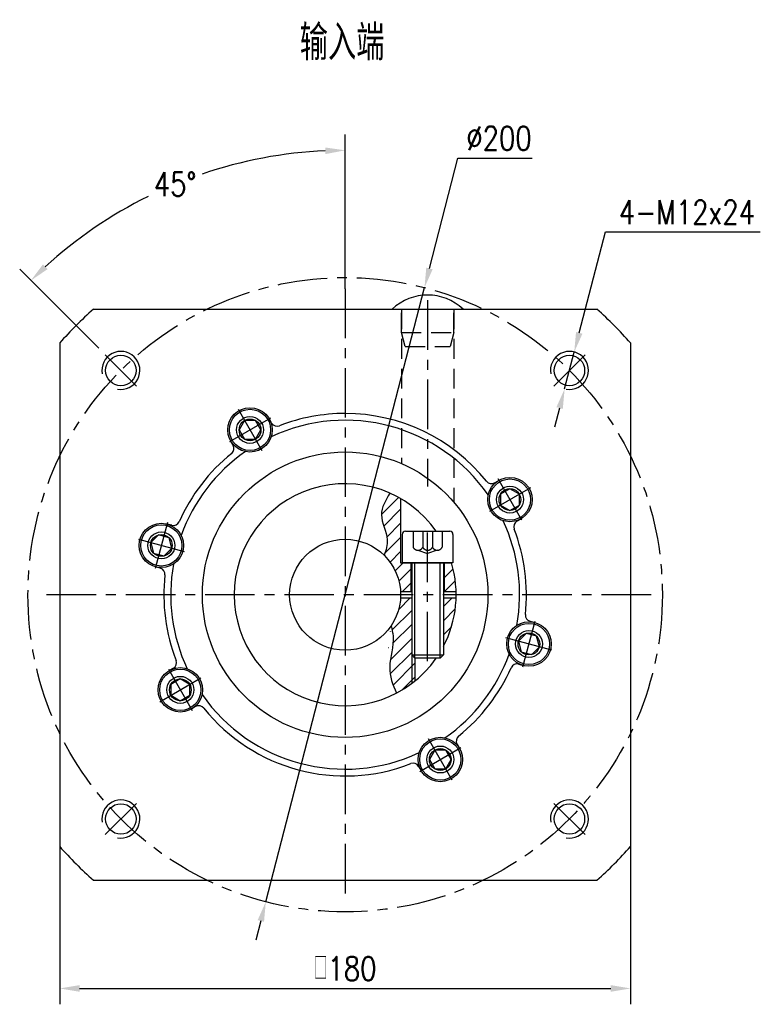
# Model space of a CAD drawing. Header units: inches. Extents: x 52 to 1026, y 12 to 645.
# Tile 5 of 5: x 792 to 1026, y 335 to 645. Entities that reach past the tile are written whole.
import ezdxf

# ---------------------------------------------------------------- set-up
doc = ezdxf.new("R2010")
doc.units = ezdxf.units.IN
doc.header["$LTSCALE"] = 25
doc.header["$MEASUREMENT"] = 0
doc.linetypes.add('CENTER', pattern=[2, 1.25, -0.25, 0.25, -0.25])
doc.linetypes.add('HIDDEN', pattern=[0.375, 0.25, -0.125])
for name, color, linetype in [('1轮廓实线层', 7, 'Continuous'), ('2细线层', 4, 'Continuous'), ('3中心线层', 1, 'CENTER'), ('4虚线层', 6, 'HIDDEN'), ('5剖面线层', 2, 'Continuous'), ('6文字层', 3, 'Continuous'), ('7标注层', 4, 'Continuous')]:
    doc.layers.add(name, color=color, linetype=linetype)
doc.styles.add('PC_TEXTSTYLE', font='isocp.shx', dxfattribs={"width": 0.8, "bigfont": 'HZFS.SHX'})
doc.styles.add('TH_GBDIM', font='romans.shx', dxfattribs={"width": 0.8, "bigfont": 'gbcbig.shx'})
doc.dimstyles.new('直径标注A3', dxfattribs={"dimscale": 2.5, "dimtxt": 3.5, "dimasz": 3, "dimexe": 2, "dimexo": 0.0625, "dimgap": 1, "dimtad": 1, "dimtih": 1, "dimtoh": 1, "dimdsep": 46, "dimtxsty": 'PC_TEXTSTYLE', "dimsah": 1, "dimcen": 0.09, "dimclrt": 3, "dimadec": 0, "dimazin": 0, "dimtfac": 0.7, "dimtmove": 0, "dimatfit": 0, "dimfxl": 1, "dimtzin": 0, "dimarcsym": 0})
doc.dimstyles.new('线性标注', dxfattribs={"dimscale": 2.5, "dimtxt": 3.5, "dimasz": 3, "dimexe": 2, "dimexo": 0, "dimgap": 1, "dimtad": 1, "dimdsep": 46, "dimtxsty": 'TH_GBDIM', "dimcen": 0.09, "dimclrt": 3, "dimadec": 0, "dimazin": 2, "dimtfac": 0.7, "dimtix": 1, "dimtmove": 0, "dimatfit": 0, "dimfxl": 1, "dimtzin": 0, "dimarcsym": 0})
doc.dimstyles.new('角度标注', dxfattribs={"dimscale": 2.5, "dimtxt": 3.5, "dimasz": 3, "dimexe": 2, "dimexo": 0, "dimgap": 1, "dimtad": 1, "dimtih": 1, "dimtoh": 1, "dimdsep": 46, "dimtxsty": 'PC_TEXTSTYLE', "dimsah": 1, "dimcen": 0.09, "dimclrd": 4, "dimclrt": 3, "dimadec": 0, "dimazin": 0, "dimtfac": 0.7, "dimtmove": 0, "dimatfit": 0, "dimfxl": 1, "dimtzin": 0, "dimarcsym": 0})

# ---------------------------------------------------------------- blocks, each defined once
blk = doc.blocks.new('*D143')
at = {"layer": '7标注层', "color": 0, "lineweight": -2, "transparency": 16777216}
for p, q in [((921.6286603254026, 566.884321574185), (930.6213817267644, 601.6855833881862)), ((930.6213817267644, 601.6855833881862), (953.9785245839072, 601.6855833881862)), ((870.0281060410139, 367.1934472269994), (920.0650071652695, 560.8330829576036)), ((868.4644528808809, 361.1422086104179), (866.900799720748, 355.0909699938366))]:
    blk.add_line(p, q, dxfattribs=at)
at = {"layer": '7标注层', "color": 0, "transparency": 16777216}
for points in [[(920.6201205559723, 567.1449304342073), (922.6372000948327, 566.6237127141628), (920.0650071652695, 560.8330829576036)], [(867.4559131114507, 361.40281747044), (869.4729926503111, 360.8815997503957), (870.0281060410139, 367.1934472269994)]]:
    blk.add_solid(points, dxfattribs=at)
at = {"layer": 'Defpoints', "color": 0, "transparency": 16777216}
for p in [(920.0650071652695, 560.8330829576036), (870.0281060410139, 367.1934472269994)]:
    blk.add_point(p, dxfattribs=at)
at = {"layer": '7标注层', "color": 3, "transparency": 16777216, "insert": (943.549953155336, 607.9355833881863), "char_height": 7.5, "attachment_point": 5, "style": 'TH_GBDIM'}
blk.add_mtext('∅200', dxfattribs=at)
blk = doc.blocks.new('*D144')
at = {"layer": '7标注层', "color": 0, "lineweight": -2, "transparency": 16777216}
for p, q in [((805.0465566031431, 384.6407257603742), (805.0465566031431, 334.8695111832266)), ((985.0465566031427, 384.6407257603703), (985.0465566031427, 334.8695111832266)), ((811.2965566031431, 339.8695111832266), (978.7965566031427, 339.8695111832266))]:
    blk.add_line(p, q, dxfattribs=at)
at = {"layer": '7标注层', "color": 0, "transparency": 16777216}
for points in [[(811.2965566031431, 340.9111778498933), (811.2965566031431, 338.8278445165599), (805.0465566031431, 339.8695111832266)], [(978.7965566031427, 340.9111778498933), (978.7965566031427, 338.8278445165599), (985.0465566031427, 339.8695111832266)]]:
    blk.add_solid(points, dxfattribs=at)
at = {"layer": 'Defpoints', "color": 0, "transparency": 16777216}
for p in [(805.0465566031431, 384.6407257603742), (985.0465566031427, 384.6407257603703), (985.0465566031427, 339.8695111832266)]:
    blk.add_point(p, dxfattribs=at)
at = {"layer": '7标注层', "color": 3, "transparency": 16777216, "insert": (895.0465566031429, 346.1195111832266), "char_height": 7.5, "attachment_point": 5, "style": 'TH_GBDIM'}
blk.add_mtext('{□}180', dxfattribs=at)
blk = doc.blocks.new('GB／T70.1M10M30')
at = {"layer": '1轮廓实线层'}
for p, q in [((0, -7), (0, 7)), ((1, 8), (10, 8)), ((10, 8), (10, -8)), ((10, 5), (39, 5)), ((39, 5), (40, 4)), ((39, -5), (39, 5)), ((40, 4), (40, -4)), ((10, -5), (39, -5)), ((39, -5), (40, -4)), ((1, -8), (10, -8))]:
    blk.add_line(p, q, dxfattribs=at)
for centre, start, end in [((1, 7), 90, 180), ((1, -7), 180, 270)]:
    blk.add_arc(centre, 1, start, end, dxfattribs=at)
at = {"layer": '2细线层'}
for p, q in [((40, 4), (10, 4)), ((40, -4), (10, -4))]:
    blk.add_line(p, q, dxfattribs=at)
at = {"layer": '3中心线层', "ltscale": 0.5}
blk.add_line((41, 0), (-1, 0), dxfattribs=at)
at = {"layer": '4虚线层'}
for p, q in [((0, 4.575), (5, 4.575)), ((0, 1.525), (5, 1.525)), ((6, 3.05), (7, 0)), ((6, -3.05), (7, 0)), ((0, -1.525), (5, -1.525)), ((0, -4.575), (5, -4.575))]:
    blk.add_line(p, q, dxfattribs=at)
for centre, radius, end in [((4.337187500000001, 3.05), 1.6628125, 66.50873314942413), ((4.337187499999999, 2.220446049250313e-16), 1.662812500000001, 66.50873314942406), ((4.337187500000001, -3.05), 1.6628125, 66.50873314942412)]:
    blk.add_arc(centre, radius, 293.4912668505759, end, dxfattribs=at)
blk = doc.blocks.new('GB／T70.1M8R12')
at = {"layer": '1轮廓实线层'}
for p, q in [((0, 3.43), (-2.970467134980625, 1.715)), ((2.970467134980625, 1.715), (0, 3.43)), ((-2.970467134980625, 1.715), (-2.970467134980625, -1.715)), ((2.970467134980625, -1.715), (2.970467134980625, 1.715)), ((-2.970467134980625, -1.715), (0, -3.43)), ((0, -3.43), (2.970467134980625, -1.715))]:
    blk.add_line(p, q, dxfattribs=at)
for radius in [6.5, 3.43]:
    blk.add_circle((0, 0), radius, dxfattribs=at)
at = {"layer": '3中心线层'}
for p, q in [((0, 7.5), (0, -7.5)), ((7.5, 0), (-7.5, 0))]:
    blk.add_line(p, q, dxfattribs=at)
blk = doc.blocks.new('*D145')
at = {"layer": '7标注层', "color": 0, "lineweight": -2, "transparency": 16777216}
for p, q in [((895.046556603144, 560.4799637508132), (895.046556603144, 609.1201793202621)), ((817.3451688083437, 541.7146528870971), (792.4404735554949, 566.6193481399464))]:
    blk.add_line(p, q, dxfattribs=at)
at = {"layer": '7标注层', "color": 4, "lineweight": -2, "transparency": 16777216}
for start, end in [(92.5561073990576, 108.7848562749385), (116.3179091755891, 132.4438926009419)]:
    blk.add_arc((895.0465566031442, 464.0132650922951), 140.106914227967, start, end, dxfattribs=at)
at = {"layer": '7标注层', "color": 4, "transparency": 16777216}
for points in [[(888.7748776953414, 605.022184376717), (888.8213451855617, 602.9393693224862), (895.0465566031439, 604.1201793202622)], [(801.2128554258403, 566.6507446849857), (799.7729402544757, 568.156374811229), (795.9760074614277, 563.0838142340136)]]:
    blk.add_solid(points, dxfattribs=at)
at = {"layer": 'Defpoints', "color": 0, "transparency": 16777216}
for p in [(858.7842188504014, 599.3461519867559), (895.046556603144, 560.4799637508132), (817.3451688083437, 541.7146528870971), (831.3265881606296, 527.733233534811), (895.0465566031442, 367.5465664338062)]:
    blk.add_point(p, dxfattribs=at)
at = {"layer": '7标注层', "color": 3, "transparency": 16777216, "insert": (841.429961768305, 593.4551755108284), "char_height": 7.5, "attachment_point": 5, "style": 'TH_GBDIM'}
blk.add_mtext('45°', dxfattribs=at)
blk = doc.blocks.new('*D146')
at = {"layer": '7标注层', "color": 0, "lineweight": -2, "transparency": 16777216}
for p, q in [((968.8496861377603, 546.5771809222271), (977.1472842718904, 578.3815296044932)), ((977.1472842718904, 578.3815296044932), (1025.932998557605, 578.3815296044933)), ((964.2425646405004, 528.9182757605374), (967.2719048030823, 540.5296106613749)), ((962.6647833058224, 522.8707054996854), (961.0870019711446, 516.8231352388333))]:
    blk.add_line(p, q, dxfattribs=at)
at = {"layer": '7标注层', "color": 0, "transparency": 16777216}
for points in [[(967.8417577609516, 546.8401444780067), (969.8576145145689, 546.3142173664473), (967.2719048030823, 540.5296106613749)], [(961.6568549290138, 523.133669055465), (963.6727116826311, 522.6077419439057), (964.2425646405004, 528.9182757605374)]]:
    blk.add_solid(points, dxfattribs=at)
at = {"layer": 'Defpoints', "color": 0, "transparency": 16777216}
for p in [(967.2719048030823, 540.5296106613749), (964.2425646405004, 528.9182757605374)]:
    blk.add_point(p, dxfattribs=at)
at = {"layer": '7标注层', "color": 3, "transparency": 16777216, "insert": (1002.790141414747, 584.6315296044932), "char_height": 7.5, "attachment_point": 5, "style": 'TH_GBDIM'}
blk.add_mtext('4-M12x24', dxfattribs=at)
blk = doc.blocks.new('卡扣16.5')
at = {"layer": '1轮廓实线层'}
blk.add_line((991.6623063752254, 392.4472060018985), (1014.052770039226, 392.4472060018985), dxfattribs=at)
blk.add_arc((1002.857538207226, 380.6627514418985), 16.25443278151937, 46.46880071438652, 133.5311992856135, dxfattribs=at)
at = {"layer": '4虚线层'}
for p, q in [((994.6084200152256, 385.0819219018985), (994.6084200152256, 392.4472060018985)), ((1011.106656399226, 385.0819219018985), (1011.106656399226, 392.4472060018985)), ((995.7925331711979, 380.6627514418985), (994.6084200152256, 385.0819219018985)), ((994.6084200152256, 385.0819219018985), (1011.106656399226, 385.0819219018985)), ((1011.106656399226, 385.0819219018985), (1009.922543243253, 380.6627514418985)), ((995.7925331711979, 380.6627514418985), (1009.922543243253, 380.6627514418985))]:
    blk.add_line(p, q, dxfattribs=at)

msp = doc.modelspace()

# ---------------------------------------------------------------- hatches: boundary and pattern name
at = {"layer": '5剖面线层'}
h = msp.add_hatch(dxfattribs=at)
h.set_pattern_fill('ANSI31', color=256, scale=25)
h.set_pattern_definition([(45, (-764.4198491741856, 148.6368971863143), (-2.209708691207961, 2.209708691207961), [])])
edge = h.paths.add_edge_path()
edge.add_spline(control_points=[(909.5087341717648, 454.1595642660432), (909.8361016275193, 453.1035953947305), (910.7652637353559, 448.8202985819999), (908.0900730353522, 441.3593189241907), (909.9177382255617, 435.6326968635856), (911.2764888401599, 433.0037617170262)], knot_values=[43.83531889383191, 43.83531889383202, 43.83531889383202, 43.83531889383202, 47.08885383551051, 56.92572404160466, 65.72849898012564, 65.72849898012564, 65.72849898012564, 65.72849898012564], degree=3, periodic=0)
edge.add_arc((895.0465566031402, 464.0132650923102), 35, 297.6269193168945, 306.869897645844)
edge.add_line((916.0465566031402, 436.0132650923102), (916.04655660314, 463.0132650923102))
edge.add_line((916.04655660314, 463.0132650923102), (912.5179618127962, 463.0132650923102))
edge.add_arc((895.0465566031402, 464.0132650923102), 17.5, 325.73172004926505, 356.72417104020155, ccw=False)
edge = h.paths.add_edge_path()
edge.add_spline(control_points=[(909.1412652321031, 496.049794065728), (907.8135450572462, 493.7909592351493), (905.0321622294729, 489.0590251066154), (909.147764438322, 482.3110686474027), (907.9716613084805, 478.0789343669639), (907.3502605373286, 476.4578972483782)], knot_values=[0, 0, 0, 0, 7.347999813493, 15.3930028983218, 20.44105991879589, 20.44105991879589, 20.44105991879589, 20.44105991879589], degree=3, periodic=0)
edge.add_arc((895.0465566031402, 464.0132650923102), 17.5, 3.275828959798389, 45.326264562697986, ccw=False)
edge.add_line((912.5179618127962, 465.0132650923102), (915.7965566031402, 465.0132650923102))
edge.add_line((915.7965566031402, 465.0132650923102), (915.7965566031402, 474.0132650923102))
edge.add_line((915.7965566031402, 474.0132650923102), (912.5465566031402, 474.0132650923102))
edge.add_line((912.5465566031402, 474.0132650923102), (912.54655660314, 494.3241542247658))
edge.add_arc((895.0465566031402, 464.0132650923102), 35, 60.00000000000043, 66.25254949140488)
h.paths.add_polyline_path([(926.2965566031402, 465.0132650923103), (930.032267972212, 465.0132650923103, 0.06538704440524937), (928.587576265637, 474.0132650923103), (926.2965566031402, 474.0132650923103)])
h.paths.add_polyline_path([(926.04655660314, 447.7651882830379, 0.1140381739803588), (930.032267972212, 463.0132650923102), (926.0465566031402, 463.0132650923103)])
edge = h.paths.add_edge_path()
edge.add_line((917.0465566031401, 445.0132650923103), (916.0465566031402, 445.0132650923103))
edge.add_line((916.0465566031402, 445.0132650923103), (916.0465566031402, 436.0132650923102))
edge.add_arc((895.0465566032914, 464.0132650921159), 34.99999999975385, 306.8698976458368, 308.944803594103)
edge.add_line((917.0465566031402, 436.7919499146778), (917.0465566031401, 445.0132650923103))

# ---------------------------------------------------------------- linework, layer by layer
at = {"layer": '1轮廓实线层'}
for p, q in [((815.6740172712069, 554.0132650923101), (974.4190959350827, 554.0132650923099)), ((805.0465566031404, 543.3858044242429), (805.04655660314, 384.6407257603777)), ((985.0465566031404, 543.3858044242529), (985.0465566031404, 384.6407257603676)), ((871.8780891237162, 518.142227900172), (871.1087344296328, 519.4747893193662)), ((859.7537334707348, 511.142227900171), (858.9843787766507, 512.4747893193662)), ((942.1755194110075, 499.3060882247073), (943.508080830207, 500.0754429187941)), ((912.54655660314, 494.3241542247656), (912.5465566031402, 474.0132650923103)), ((949.1755194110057, 487.1817325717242), (950.508080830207, 487.951087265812)), ((840.3890194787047, 485.9056412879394), (838.9027403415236, 486.3038885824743)), ((836.7655528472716, 472.3826797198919), (835.2792737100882, 472.7809270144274)), ((912.5465566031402, 474.0132650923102), (928.587576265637, 474.0132650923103)), ((915.7965566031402, 474.0132650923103), (915.7965566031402, 465.0132650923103)), ((926.2965566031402, 474.0132650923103), (926.2965566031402, 465.0132650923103)), ((912.5179618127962, 465.0132650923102), (916.0465566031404, 465.0132650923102)), ((912.5179618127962, 463.0132650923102), (916.0465566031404, 463.0132650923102)), ((926.0465566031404, 465.0132650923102), (930.032267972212, 465.0132650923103)), ((926.0465566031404, 463.0132650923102), (930.032267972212, 463.0132650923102)), ((953.327560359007, 455.6438504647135), (954.8138394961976, 455.2456031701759)), ((917.0465566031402, 444.0132650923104), (917.0465566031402, 436.7919499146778)), ((840.9175937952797, 440.8447976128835), (839.5850323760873, 440.0754429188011)), ((949.7040937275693, 442.1208888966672), (951.1903728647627, 441.722641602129)), ((847.9175937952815, 428.7204419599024), (846.5850323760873, 427.9510872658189)), ((930.3393797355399, 416.8843022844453), (931.1087344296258, 415.551740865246)), ((918.2150240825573, 409.8843022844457), (918.9843787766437, 408.551740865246)), ((815.6740172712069, 374.0132650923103), (974.4190959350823, 374.0132650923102))]:
    msp.add_line(p, q, dxfattribs=at)
for centre, radius in [((824.3358784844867, 534.7239432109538), 4.800000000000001), ((965.7572347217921, 534.7239432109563), 4.800000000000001), ((865.0465566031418, 515.9747893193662), 7), ((865.046556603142, 515.9747893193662), 4.25), ((895.046556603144, 464.0132650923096), 45), ((947.008080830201, 494.013265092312), 7), ((947.0080808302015, 494.0132650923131), 4.25), ((837.0910070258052, 479.5424077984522), 7), ((837.0910070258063, 479.5424077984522), 4.25), ((895.0465566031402, 464.0132650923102), 17.5), ((953.0021061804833, 448.4841223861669), 7), ((953.0021061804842, 448.4841223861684), 4.25), ((843.0850323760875, 434.0132650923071), 7), ((843.0850323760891, 434.0132650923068), 4.25), ((925.0465566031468, 412.051740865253), 7), ((925.0465566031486, 412.0517408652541), 4.25), ((824.3358784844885, 393.3025869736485), 4.800000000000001), ((965.7572347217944, 393.3025869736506), 4.800000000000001)]:
    msp.add_circle(centre, radius, dxfattribs=at)
for centre, radius, start, end in [((895.046556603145, 464.0132650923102), 120, 131.4096221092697, 138.5903778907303), ((895.046556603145, 464.0132650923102), 120, 41.40962210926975, 48.59037789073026), ((895.046556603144, 464.0132650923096), 55, 34.88768237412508, 115.1123176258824), ((895.0465566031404, 464.0132650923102), 57.15, 90, 111.2481362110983), ((895.0465566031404, 464.0132650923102), 57.15, 38.75186378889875, 90), ((873.6101399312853, 519.1422279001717), 2, 209.9999999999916, 291.2481362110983), ((858.021682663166, 510.1422279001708), 2, 308.7518637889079, 30.00000000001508), ((895.0465566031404, 464.0132650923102), 57.15, 128.7518637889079, 156.248136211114), ((895.046556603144, 464.0132650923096), 55, 124.8876823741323, 160.112317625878), ((895.0465566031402, 464.0132650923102), 35, 34.84990457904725, 325.1500954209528), ((941.1755194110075, 501.0381390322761), 2, 218.7518637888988, 300.0000000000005), ((840.9066575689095, 487.8374929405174), 2, 255.0000000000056, 336.2481362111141), ((895.046556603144, 464.0132650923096), 55, 349.8876823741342, 25.11231762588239), ((950.1755194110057, 485.4496817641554), 2, 120.0000000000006, 201.2481362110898), ((895.0465566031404, 464.0132650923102), 57.15, 353.7518637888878, 21.2481362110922), ((836.2479147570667, 470.4508280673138), 2, 353.7518637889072, 75.00000000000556), ((895.046556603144, 464.0132650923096), 55, 169.8876823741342, 205.1123176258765), ((895.0465566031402, 464.0132650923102), 35, 332.3395501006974, 16.60154959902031), ((895.0465566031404, 464.0132650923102), 57.15, 173.7518637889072, 201.2481362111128), ((953.8451984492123, 457.5757021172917), 2, 173.7518637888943, 255.0000000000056), ((895.0465566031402, 464.0132650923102), 35, 328.9972808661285, 329.0035908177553), ((895.046556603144, 464.0132650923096), 55, 304.8876823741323, 340.112317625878), ((839.9175937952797, 442.5768484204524), 2, 300.0000000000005, 21.24813621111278), ((895.0465566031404, 464.0132650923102), 57.15, 308.7518637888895, 336.2481362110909), ((949.1864556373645, 440.1890372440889), 2, 75.00000000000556, 156.2481362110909), ((895.046556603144, 464.0132650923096), 55, 214.8876823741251, 295.1123176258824), ((848.9175937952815, 426.9883911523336), 2, 38.75186378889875, 120.0000000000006), ((895.0465566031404, 464.0132650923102), 57.15, 218.7518637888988, 291.2481362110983), ((932.0714305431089, 417.8843022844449), 2, 128.7518637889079, 209.9999999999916), ((916.4829732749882, 408.8843022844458), 2, 29.99999999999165, 111.2481362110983), ((895.046556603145, 464.0132650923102), 120, 221.4096221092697, 228.5903778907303), ((895.046556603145, 464.0132650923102), 120, 311.4096221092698, 318.5903778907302)]:
    msp.add_arc(centre, radius, start, end, dxfattribs=at)
at = {"layer": '2细线层'}
for p, q in [((916.04655660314, 463.0132650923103), (916.0465566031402, 436.0132650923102)), ((926.0465566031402, 463.0132650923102), (926.04655660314, 447.7651882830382))]:
    msp.add_line(p, q, dxfattribs=at)
for centre in [(824.3358784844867, 534.7239432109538), (965.7572347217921, 534.7239432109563), (824.3358784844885, 393.3025869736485), (965.7572347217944, 393.3025869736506)]:
    msp.add_arc(centre, 6, 259.9999999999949, 189.9999999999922, dxfattribs=at)
for points, knots in [([(909.1412652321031, 496.049794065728), (907.8135450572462, 493.7909592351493), (905.0321622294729, 489.0590251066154), (909.147764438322, 482.3110686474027), (907.9716613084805, 478.0789343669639), (907.3502605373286, 476.4578972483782)], [0, 0, 0, 0, 7.347999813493, 15.3930028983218, 20.44105991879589, 20.44105991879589, 20.44105991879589, 20.44105991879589]), ([(909.5087341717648, 454.1595642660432), (909.8361016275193, 453.1035953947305), (910.7652637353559, 448.8202985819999), (908.0900730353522, 441.3593189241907), (909.9177382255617, 435.6326968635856), (911.2764888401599, 433.0037617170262)], [43.83531889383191, 43.83531889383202, 43.83531889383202, 43.83531889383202, 47.08885383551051, 56.92572404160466, 65.72849898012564, 65.72849898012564, 65.72849898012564, 65.72849898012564])]:
    msp.add_open_spline(points, degree=3, knots=knots, dxfattribs=at)
at = {"layer": '3中心线层', "ltscale": 0.5}
for p, q in [((895.046556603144, 560.4799637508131), (895.046556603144, 367.5465664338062)), ((921.046556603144, 556.8345525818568), (921.046556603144, 498.1529339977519)), ((829.265536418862, 529.7942852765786), (819.4062205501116, 539.6536011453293)), ((960.8275767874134, 529.7942852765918), (970.686892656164, 539.6536011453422)), ((991.5132552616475, 464.0132650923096), (798.5798579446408, 464.0132650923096)), ((829.2655364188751, 398.2322449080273), (819.4062205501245, 388.3729290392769)), ((960.8275767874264, 398.2322449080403), (970.6868926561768, 388.3729290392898))]:
    msp.add_line(p, q, dxfattribs=at)
msp.add_circle((895.046556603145, 464.0132650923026), 100, dxfattribs=at)
at = {"layer": '4虚线层'}
for p, q in [((912.796556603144, 554.0132650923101), (912.796556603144, 505.3646556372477)), ((929.2965566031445, 554.0132650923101), (929.2965566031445, 493.2012335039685))]:
    msp.add_line(p, q, dxfattribs=at)

# ---------------------------------------------------------------- block references
at = {"layer": '1轮廓实线层'}
msp.add_blockref('卡扣16.5', (-81.81098160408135, 161.5660590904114), dxfattribs=at)
for name, p, rotation in [('GB／T70.1M8R12', (865.0529818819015, 515.9765109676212), 30), ('GB／T70.1M8R12', (947.0098024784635, 494.0068398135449), 299.9999999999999), ('GB／T70.1M8R12', (837.0943329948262, 479.548168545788), 74.99999999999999), ('GB／T70.1M10M30', (921.0465566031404, 484.0132650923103), 270), ('GB／T70.1M8R12', (952.9987802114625, 448.4783616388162), 255), ('GB／T70.1M8R12', (843.083310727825, 434.0196903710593), 120), ('GB／T70.1M8R12', (925.0401313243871, 412.0500192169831), 209.9999999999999)]:
    msp.add_blockref(name, p, dxfattribs=dict(at, rotation=rotation))

# ---------------------------------------------------------------- texts
at = {"layer": '6文字层', "insert": (880.7505326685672, 643.6470766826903), "char_height": 11.11111111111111, "attachment_point": 1, "style": 'PC_TEXTSTYLE'}
msp.add_mtext_dynamic_manual_height_columns('输入端', width=40.72609650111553, gutter_width=25, heights=[0], dxfattribs=at)

# ---------------------------------------------------------------- dimensions: what is measured, and where the dimension line sits
at = {"layer": '7标注层'}
dim = msp.add_diameter_dim_2p(p1=(870.0281060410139, 367.1934472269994), p2=(920.0650071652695, 560.8330829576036), dimstyle='直径标注A3', override={"dimtxt": 3, "dimasz": 2.5, "dimtxsty": 'TH_GBDIM', "dimadec": 2}, dxfattribs=at)
dim.commit()
dim.dimension.update_dxf_attribs({"geometry": '*D143', "text_midpoint": (943.549953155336, 601.6855833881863), "dimtype": 163})
dim = msp.add_angular_dim_2l(base=(858.7842188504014, 599.3461519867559), line1=((831.3265881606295, 527.733233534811), (817.3451688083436, 541.7146528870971)), line2=((895.046556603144, 560.4799637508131), (895.046556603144, 367.5465664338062)), dimstyle='角度标注', override={"dimtxt": 3, "dimasz": 2.5, "dimdec": 0, "dimtxsty": 'TH_GBDIM'}, dxfattribs=at)
dim.commit()
dim.dimension.update_dxf_attribs({"geometry": '*D145', "text_midpoint": (841.429961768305, 593.4551755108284)})
dim = msp.add_diameter_dim_2p(p1=(964.2425646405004, 528.9182757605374), p2=(967.2719048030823, 540.5296106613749), text='4-M12x24', dimstyle='直径标注A3', override={"dimtxt": 3, "dimasz": 2.5, "dimtxsty": 'TH_GBDIM', "dimadec": 2}, dxfattribs=at)
dim.commit()
dim.dimension.update_dxf_attribs({"geometry": '*D146', "text_midpoint": (1002.790141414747, 578.3815296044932), "dimtype": 163})
dim = msp.add_linear_dim(base=(985.0465566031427, 339.8695111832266), p1=(805.0465566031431, 384.6407257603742), p2=(985.0465566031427, 384.6407257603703), text='{□}<>', dimstyle='线性标注', override={"dimtxt": 3, "dimasz": 2.5, "dimtxsty": 'TH_GBDIM', "dimadec": 2}, dxfattribs=at)
dim.commit()
dim.dimension.update_dxf_attribs({"geometry": '*D144', "text_midpoint": (895.0465566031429, 346.1195111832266)})

doc.saveas('drawing.dxf')
